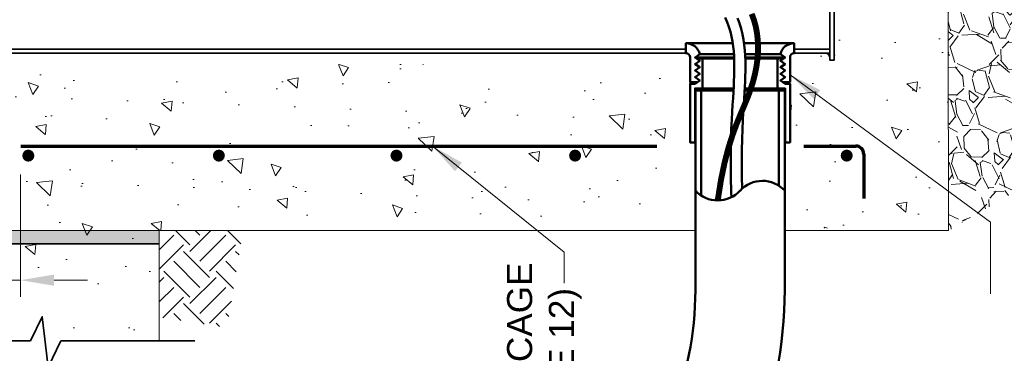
# Model space of a CAD drawing. Header units: inches. Extents: x 0 to 21.3, y 0 to 11.
# Tile 3 of 7: x 2.9 to 6.6, y 5 to 6.2. Entities that reach past the tile are written whole.
import ezdxf

# ---------------------------------------------------------------- set-up
doc = ezdxf.new("R2010")
doc.units = ezdxf.units.IN
doc.header["$LTSCALE"] = 0.375
doc.header["$MEASUREMENT"] = 0
doc.header["$PDSIZE"] = 2
doc.layers.get('0').update_dxf_attribs({"linetype": 'CONTINUOUS', "lineweight": 35})
doc.layers.get('Defpoints').update_dxf_attribs({"linetype": 'CONTINUOUS', "lineweight": 35})
for name, color, linetype, lineweight in [('C-PVMT-ASPH', 8, 'CONTINUOUS', 18), ('E-AFLD-CIRC-SERS', 203, 'CONTINUOUS', 50), ('E-GRND-EQUI', 83, 'CONTINUOUS', 50), ('E-POWR-CNDT', 83, 'CONTINUOUS', 50), ('G-ANNO-DIMS', 7, 'CONTINUOUS', 0), ('G-ANNO-PATT', 252, 'CONTINUOUS', 18), ('G-ANNO-SYMB', 6, 'CONTINUOUS', 35), ('S-FABR-PL~~', 142, 'CONTINUOUS', 35), ('S-REIN-RBAR', 5, 'CONTINUOUS', 70), ('S-SLAB-EDGE', 41, 'CONTINUOUS', 35)]:
    doc.layers.add(name, color=color, linetype=linetype, lineweight=lineweight)
doc.layers.add('G-ANNO-TEXT', color=7, linetype='CONTINUOUS')
doc.styles.add('01-E-BLDG-1_1', font='arial.ttf', dxfattribs={"height": 0.09375})
doc.dimstyles.new('01-E-BLDG-1_1', dxfattribs={"dimtxt": 0.09375, "dimasz": 0.125, "dimexe": 0.0625, "dimexo": 0.0625, "dimgap": 0.0625, "dimtad": 1, "dimdec": 4, "dimzin": 3, "dimdsep": 46, "dimlunit": 4, "dimtxsty": '01-E-BLDG-1_1', "dimcen": 0.0625, "dimclrd": 1, "dimclre": 1, "dimclrt": 256, "dimazin": 0, "dimtfac": 1, "dimtdec": 4, "dimtmove": 1, "dimatfit": 3, "dimfxl": 1, "dimfrac": 2, "dimtolj": 1, "dimtzin": 3, "dimlwd": 0, "dimlwe": 0, "dimarcsym": 0})

# ---------------------------------------------------------------- blocks, each defined once
blk = doc.blocks.new('BREAK')
at = {"color": 0, "linetype": 'Continuous', "flags": 128}
blk.add_lwpolyline([(0, 0), (0.046625, 0.097375), (0.069125, -0.090125), (0.112375, 0)], dxfattribs=at)
blk = doc.blocks.new('*D4')
at = {"layer": 'Defpoints', "color": 0, "transparency": 16777216}
for p in [(2.912652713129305, 5.726317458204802), (2.579483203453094, 5.562609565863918), (2.579483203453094, 5.26985402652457)]:
    blk.add_point(p, dxfattribs=at)
at = {"layer": 'G-ANNO-DIMS', "color": 1, "lineweight": 0, "transparency": 16777216}
for p, q in [((2.912652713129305, 5.663817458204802), (2.912652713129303, 5.207354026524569)), ((2.454483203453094, 5.269854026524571), (2.329483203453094, 5.269854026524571)), ((2.912652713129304, 5.269854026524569), (2.579483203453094, 5.26985402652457)), ((3.037652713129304, 5.269854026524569), (3.162652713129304, 5.269854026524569))]:
    blk.add_line(p, q, dxfattribs=at)
at = {"layer": 'G-ANNO-DIMS', "color": 1, "transparency": 16777216}
for points in [[(2.454483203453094, 5.290687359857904), (2.454483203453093, 5.249020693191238), (2.579483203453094, 5.26985402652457)], [(3.037652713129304, 5.290687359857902), (3.037652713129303, 5.249020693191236), (2.912652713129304, 5.269854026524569)]]:
    blk.add_solid(points, dxfattribs=at)
at = {"layer": 'G-ANNO-DIMS', "transparency": 16777216, "insert": (1.966592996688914, 5.183467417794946), "char_height": 0.09375, "attachment_point": 5, "rotation": 179.99999999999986, "style": '01-E-BLDG-1_1'}
blk.add_mtext('\\A1;3" (75mm)', dxfattribs=at)

msp = doc.modelspace()

# ---------------------------------------------------------------- hatches: boundary and pattern name
at = {"layer": 'G-ANNO-PATT'}
h = msp.add_hatch(dxfattribs=at)
h.set_pattern_fill('GRAVEL', color=256, scale=0.25, angle=111.9999999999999, style=0)
h.set_pattern_definition([(340.012787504, (-0.1156471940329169, 0.07324144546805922), (2.835376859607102, -1.011502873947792), [0.03363399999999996, -3.329772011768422]), (296.9697407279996, (-0.08403894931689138, 0.06174497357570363), (-1.355615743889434, 2.687899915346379), [0.05771699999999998, -5.713981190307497]), (244.510447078, (-0.0578631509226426, 0.0103049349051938), (1.61323911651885, 3.348127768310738), [0.04069699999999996, -4.029008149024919]), (19.27368900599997, (0.03660998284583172, -0.05668257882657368), (-4.729570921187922, -1.641237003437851), [0.0525595, -5.20338951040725]), (44.83365417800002, (0.08622365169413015, -0.03933369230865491), (-2.313293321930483, -2.282799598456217), [0.05153875, -5.102343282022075]), (109.2736890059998, (0.1227727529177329, -0.002996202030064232), (1.641237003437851, -4.729570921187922), [0.05255949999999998, -5.203389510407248]), (149.6942404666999, (0.1054238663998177, 0.04661746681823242), (3.535431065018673, -2.076831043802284), [0.06950724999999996, -6.881212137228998]), (184.2553283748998, (0.04541518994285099, 0.08169179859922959), (-5.75507273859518, -0.4377645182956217), [0.06562199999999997, -6.496580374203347]), (233.429565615, (-0.02002593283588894, 0.07682256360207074), (-2.264134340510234, -3.071839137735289), [0.05273749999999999, -5.221018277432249]), (287.2363583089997, (-0.05144752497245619, 0.03446771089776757), (-0.7983721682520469, 2.643407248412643), [0.06020799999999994, -2.950190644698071]), (334.3974377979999, (-0.03360704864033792, -0.02303635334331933), (3.673575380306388, -1.751383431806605), [0.077862, -7.708343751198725]), (250.814074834, (-0.05378718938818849, 0.173731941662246), (-0.735214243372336, -2.184481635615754), [0.02657524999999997, -2.630961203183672]), (283.4692343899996, (-0.06252077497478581, 0.1486326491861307), (-0.7538795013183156, 3.200650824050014), [0.05055924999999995, -5.005377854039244]), (337, (-0.05074432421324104, 0.09946390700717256), (0.2317959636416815, 0.09365164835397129), [0.03535524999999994, -0.3181981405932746]), (315.198590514, (-0.0720042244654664, 0.07199999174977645), (-0.9318501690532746, 0.9716765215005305), [0.0190395, -1.884903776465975]), (43.80140948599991, (-0.05849473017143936, 0.05858382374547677), (-0.6017362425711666, -0.5127509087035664), [0.02692575, -1.319365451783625]), (142.9637565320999, (-0.03906119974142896, 0.07722082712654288), (-0.7445468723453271, 0.5080845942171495), [0.04373224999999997, -1.414005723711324]), (273.5650511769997, (-0.0739705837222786, 0.1035615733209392), (0.04449266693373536, 0.5572435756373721), [0.03162274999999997, -0.7589466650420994]), (128.389540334, (-0.004176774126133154, -0.07585783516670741), (-1.631904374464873, 2.037004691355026), [0.0443, -4.38571128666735]), (182.3461759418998, (-0.03168735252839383, -0.04113510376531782), (2.924362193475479, 0.1029842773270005), [0.03716524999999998, -3.679351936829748]), (45.19859051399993, (-0.1203297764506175, 0.08483124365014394), (-0.9716765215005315, -0.9318501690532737), [0.03807875, -1.865864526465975]), (95.61045966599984, (-0.09349744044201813, 0.1118502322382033), (0.2411285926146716, -2.598914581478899), [0.04429999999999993, -4.385711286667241]), (91.44395477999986, (0.1395367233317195, -0.01779381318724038), (0.004666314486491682, -1.346283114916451), [0.04271999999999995, -2.093280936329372]), (46.77514056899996, (0.1384602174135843, 0.02491263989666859), (-2.081497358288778, -2.189147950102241), [0.03579449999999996, -3.543660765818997]), (178.8014094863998, (0.1105296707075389, 0.1808008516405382), (-1.346283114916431, -0.004666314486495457), [0.03807874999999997, -1.865864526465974]), (129.3540246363, (0.07245913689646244, 0.1815973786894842), (2.144655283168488, -2.638740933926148), [0.04190775, -4.14885590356]), (181.4439547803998, (0.1564189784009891, 0.06722082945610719), (1.34628311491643, 0.004666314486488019), [0.02135999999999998, -2.114640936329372]), (213.3099324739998, (0.1161487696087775, 0.1668930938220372), (-0.8335322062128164, -0.6064025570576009), [0.0127475, -1.2620073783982]), (277.9637565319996, (0.1054954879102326, 0.1598925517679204), (-0.04915898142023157, 0.7890395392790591), [0.05153874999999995, -0.9792376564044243]), (298.0090059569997, (0.1126360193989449, 0.1088507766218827), (-1.168312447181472, 2.224307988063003), [0.04776249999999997, -4.728480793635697]), (55.69006752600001, (-0.01819956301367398, 0.08564947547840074), (-0.369940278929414, -0.4190992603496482), [0.03605549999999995, -0.8653323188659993]), (105.1572265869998, (0.002123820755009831, 0.1154313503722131), (-1.128486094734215, 4.127834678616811), [0.06294849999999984, -6.231890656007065]), (172.9453959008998, (-0.01433521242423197, 0.1761898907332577), (1.997178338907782, -0.2716223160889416), [0.02573899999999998, -2.548168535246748]), (201.9999999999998, (-0.03987943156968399, 0.1793510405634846), (-0.1381443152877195, -0.3254476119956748), [0.015, -0.2349999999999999]), (232.2564371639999, (0.1075551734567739, 0.1014053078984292), (1.247965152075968, 1.582745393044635), [0.03473099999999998, -3.438379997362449]), (160.0127875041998, (0.08629527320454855, 0.07394139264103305), (-2.83537685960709, 1.01150287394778), [0.06726799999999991, -3.296138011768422]), (111.9999999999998, (0.02307878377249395, 0.09693433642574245), (-0.3254476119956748, 0.1381443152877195), [0.06499999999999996, -0.1849999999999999]), (77.30484646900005, (-0.001270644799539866, 0.1572012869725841), (0.68605526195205, 2.97352117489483), [0.0395285, -3.9133185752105]), (6.054604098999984, (0.007416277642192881, 0.1957634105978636), (1.02083550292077, 0.142810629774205), [0.03640049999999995, -1.783626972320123]), (319.645975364, (0.04361377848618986, 0.1996028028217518), (4.097340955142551, -3.467606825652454), [0.05926625, -5.867368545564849]), (287.4260787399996, (0.08877818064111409, 0.1612273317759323), (0.9856754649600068, -3.106999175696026), [0.0626997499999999, -6.207268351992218])])
h.paths.add_polyline_path([(6.741737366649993, 6.424272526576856), (6.753962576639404, 7.332890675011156), (6.601095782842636, 7.714158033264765), (6.730642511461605, 8.24520657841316), (6.668953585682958, 8.621880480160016), (6.371685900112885, 8.468660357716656), (6.376448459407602, 5.455133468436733), (6.689780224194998, 5.638027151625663)])
h = msp.add_hatch(dxfattribs=at)
h.set_pattern_fill('AR-CONC', color=256, scale=0.0625, angle=450)
h.set_pattern_definition([(140, (0.1835779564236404, 1.509903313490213e-14), (0.03922008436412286, 0.4482876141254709), [0.046875, -0.515625]), (84.99999999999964, (0.1835779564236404, 1.509903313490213e-14), (-0.4701200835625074, -0.08671958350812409), [0.03749999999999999, -0.4124999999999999]), (190.4514444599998, (0.1868462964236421, 0.03735730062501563), (-0.4308999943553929, 0.3615680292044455), [0.03983761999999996, -0.4382138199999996]), (136.1841999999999, (0.05857795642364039, 1.509903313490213e-14), (0.1034495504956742, 0.6670258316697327), [0.07031249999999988, -0.773437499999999]), (186.6356354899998, (0.06719877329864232, 0.05558546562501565), (-0.6088241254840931, 0.5841637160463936), [0.05975646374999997, -0.6573210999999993]), (81.18416398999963, (0.05857795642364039, 1.509903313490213e-14), (-0.608824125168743, 0.5841637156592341), [0.05624999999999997, -0.6187500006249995]), (110.9999999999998, (0.08982795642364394, 0.0625000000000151), (0.2516368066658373, 0.3730669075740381), [0.04687499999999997, -0.5156249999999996]), (56.00000000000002, (0.08982795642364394, 0.0625000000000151), (-0.4532187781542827, 0.1520720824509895), [0.03749999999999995, -0.4124999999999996]), (161.4514447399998, (0.1107976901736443, 0.09358890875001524), (-0.2015819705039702, 0.5251389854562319), [0.03983761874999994, -0.4382138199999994]), (127.5, (0.1835779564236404, 1.509903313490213e-14), (-0.2080586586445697, 0.00759990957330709), [0, -0.4074999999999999, 0, -0.4187499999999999, 0, -0.4140624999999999]), (97.4999999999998, (0.1835779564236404, 1.509903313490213e-14), (-0.2465073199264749, 0.1644184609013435), [0, -0.2387499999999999, 0, -0.3981249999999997, 0, -0.1578124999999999]), (57.49999999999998, (0.1835779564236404, -0.1393749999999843), (0.01409679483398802, 0.3336390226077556), [0, -0.1562499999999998, 0, -0.4874999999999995, 0, -0.6468749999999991]), (47.49999999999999, (0.1835779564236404, -0.2018749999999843), (-0.06256561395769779, 0.3644913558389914), [0, -0.203125, 0, -0.32375, 0, -0.459375])])
edge = h.paths.add_edge_path(flags=16)
edge.add_arc((5.029484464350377, 8.109101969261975), 0.005729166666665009, 90, 450)
edge = h.paths.add_edge_path(flags=16)
edge.add_arc((4.577077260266, 8.109101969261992), 0.005729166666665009, 90, 450)
edge = h.paths.add_edge_path(flags=16)
edge.add_arc((5.938447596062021, 8.115464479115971), 0.005729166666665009, 90, 450)
edge = h.paths.add_edge_path(flags=16)
edge.add_arc((4.124670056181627, 8.109101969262), 0.005729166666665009, 90, 450)
edge = h.paths.add_edge_path(flags=16)
edge.add_arc((3.705050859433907, 8.114259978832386), 0.005729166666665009, 90, 450)
edge = h.paths.add_edge_path(flags=16)
edge.add_arc((3.252643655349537, 8.114259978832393), 0.005729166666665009, 90, 450)
h.paths.add_polyline_path([(2.598766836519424, 5.452338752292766), (2.584130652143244, 5.295400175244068), (3.194958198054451, 5.317898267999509), (3.06274877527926, 5.043078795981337), (3.43026434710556, 5.043078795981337), (3.430264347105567, 5.219147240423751), (3.430264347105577, 5.455133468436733), (5.395319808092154, 5.500853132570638), (5.399361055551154, 5.731296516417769), (5.362989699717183, 5.787896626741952), (5.37511349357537, 6.074940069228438), (2.590684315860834, 6.074940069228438)])
h.paths.add_polyline_path([(5.782251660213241, 5.465895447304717), (6.37657286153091, 5.455133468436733), (6.371685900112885, 8.468660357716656), (5.749112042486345, 8.4676507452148), (5.749112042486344, 7.827383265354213), (5.949283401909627, 7.827717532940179), (5.949283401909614, 6.090164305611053), (5.933978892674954, 6.090164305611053), (5.928838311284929, 6.111350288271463), (5.789224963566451, 6.112008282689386)])
h.paths.add_polyline_path([(2.621419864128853, 4.577002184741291), (3.01064724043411, 4.617240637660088), (3.016823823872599, 4.077736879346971), (3.411205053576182, 4.026372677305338), (3.430264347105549, 4.812071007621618), (3.016123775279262, 4.714696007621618), (2.95037377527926, 4.812071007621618), (2.596486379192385, 4.786900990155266), (2.633329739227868, 4.645445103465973)])
h.paths.add_polyline_path([(2.606849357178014, 2.266560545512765), (2.918026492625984, 2.262517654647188), (3.00693424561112, 2.37571792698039), (3.043305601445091, 2.270603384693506), (3.390854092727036, 2.274646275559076), (3.394895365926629, 3.216634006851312), (3.249409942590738, 3.325791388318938), (3.196873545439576, 3.006404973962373), (2.930150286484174, 2.986190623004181), (2.853366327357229, 3.054919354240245), (2.655344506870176, 3.018533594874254)])
edge = h.paths.add_edge_path()
edge.add_arc((5.410741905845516, 7.801313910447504), 0.02607308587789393, 90.01745229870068, 179.8306633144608, ccw=False)
edge.add_line((5.410733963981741, 7.827386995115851), (5.436612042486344, 7.827383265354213))
edge.add_line((5.436612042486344, 7.827383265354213), (5.436612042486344, 8.467143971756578))
edge.add_line((5.436612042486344, 8.467143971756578), (4.9033458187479, 8.46274837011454))
edge.add_line((4.9033458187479, 8.46274837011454), (2.726080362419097, 8.462748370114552))
edge.add_arc((2.7403360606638, 8.319318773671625), 0.1441363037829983, 95.67607790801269, 154.1881070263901)
edge.add_line((2.610580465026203, 8.38207831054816), (2.604402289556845, 8.012767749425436))
edge.add_line((2.604402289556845, 8.012767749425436), (2.579483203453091, 7.80139096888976))
edge.add_line((2.579483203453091, 7.801390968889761), (2.651933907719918, 7.801390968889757))
edge.add_arc((2.659586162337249, 7.817762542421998), 0.01807167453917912, 244.9480929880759, 295.0519070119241)
edge.add_line((2.667238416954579, 7.801390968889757), (5.384668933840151, 7.801390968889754))
h = msp.add_hatch(color=256, dxfattribs=at)
h.dxf.hatch_style = 1
h.paths.add_polyline_path([(2.579483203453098, 5.405298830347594), (2.579483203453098, 5.45513346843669), (3.430264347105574, 5.45513346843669), (3.430264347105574, 5.405298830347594)])
h = msp.add_hatch(dxfattribs=at)
h.set_pattern_fill('EARTH', color=256, scale=0.55, angle=494.9999999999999, style=0)
h.set_pattern_definition([(134.9999999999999, (23.06323826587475, -25.63872304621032), (-0.1944543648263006, 6.939586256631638e-16), [0.1375, -0.1375]), (134.9999999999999, (23.02677807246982, -25.67518323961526), (-0.1944543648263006, 6.939586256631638e-16), [0.1375, -0.1375]), (134.9999999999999, (22.99031787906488, -25.71164343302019), (-0.1944543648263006, 6.939586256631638e-16), [0.1375, -0.1375]), (224.9999999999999, (22.96601108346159, -25.71164343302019), (-7.092241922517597e-16, -0.1944543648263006), [0.1375, -0.1375]), (224.9999999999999, (22.92955089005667, -25.67518323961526), (-7.092241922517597e-16, -0.1944543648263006), [0.1375, -0.1375]), (224.9999999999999, (22.89309069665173, -25.63872304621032), (-7.092241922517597e-16, -0.1944543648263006), [0.1375, -0.1375])])
h.paths.add_polyline_path([(3.430264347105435, 5.455133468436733), (3.430264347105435, 5.1316227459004), (3.683776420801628, 5.092200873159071), (3.742958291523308, 5.455133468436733)])
at = {"layer": 'S-REIN-RBAR'}
h = msp.add_hatch(color=256, dxfattribs=at)
edge = h.paths.add_edge_path()
edge.add_arc((2.941665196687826, 5.734584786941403), 0.02249692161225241, 89.99999999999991, 450)
h = msp.add_hatch(color=256, dxfattribs=at)
edge = h.paths.add_edge_path()
edge.add_arc((3.652830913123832, 5.734584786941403), 0.02249692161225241, 89.99999999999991, 450)
h = msp.add_hatch(color=256, dxfattribs=at)
edge = h.paths.add_edge_path()
edge.add_arc((4.315862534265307, 5.734584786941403), 0.02249692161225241, 89.99999999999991, 450)
h = msp.add_hatch(color=256, dxfattribs=at)
edge = h.paths.add_edge_path()
edge.add_arc((4.982633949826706, 5.734584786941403), 0.02249692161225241, 89.99999999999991, 450)
h = msp.add_hatch(color=256, dxfattribs=at)
edge = h.paths.add_edge_path()
edge.add_arc((5.996378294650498, 5.734584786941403), 0.02249692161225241, 89.99999999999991, 450)

# ---------------------------------------------------------------- linework, layer by layer
at = {"layer": 'C-PVMT-ASPH'}
for p, q in [((2.579483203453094, 5.455133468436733), (5.431527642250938, 5.455133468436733)), ((5.764997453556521, 5.455133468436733), (6.37657286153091, 5.455133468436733))]:
    msp.add_line(p, q, dxfattribs=at)
at = {"layer": 'E-AFLD-CIRC-SERS'}
for points in [[(5.565791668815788, 5.57947007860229), (5.565140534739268, 5.596915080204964, -0.00343518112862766), (5.565131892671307, 5.59719892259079), (5.563745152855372, 5.656030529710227, -0.003626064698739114), (5.563740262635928, 5.656330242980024), (5.563265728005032, 5.708689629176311, -0.003743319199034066), (5.563265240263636, 5.70899907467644), (5.563540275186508, 5.75553238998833, -0.003732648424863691), (5.563544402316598, 5.755840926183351), (5.564406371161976, 5.797194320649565, -0.003519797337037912), (5.564414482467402, 5.797485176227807), (5.565700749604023, 5.834304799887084, -0.003012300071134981), (5.565710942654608, 5.83455360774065), (5.567258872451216, 5.867485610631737, -0.002111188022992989), (5.567267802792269, 5.867659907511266), (5.568914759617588, 5.89735043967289, -0.0009599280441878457), (5.568919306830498, 5.897429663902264), (5.570523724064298, 5.92447505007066, -0.0003368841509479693), (5.570525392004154, 5.924502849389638), (5.572029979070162, 5.949300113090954), (5.573395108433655, 5.972139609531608), (5.574585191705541, 5.99337198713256), (5.575564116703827, 6.013327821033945), (5.576297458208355, 6.032352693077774), (5.576751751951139, 6.050799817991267), (5.576893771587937, 6.069023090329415), (5.576678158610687, 6.087285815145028), (5.576012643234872, 6.105591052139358), (5.574794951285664, 6.123902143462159), (5.572924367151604, 6.142190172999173), (5.570301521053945, 6.160428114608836), (5.566827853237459, 6.178591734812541), (5.56240477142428, 6.196660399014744), (5.556930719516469, 6.21462342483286), (5.550302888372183, 6.232499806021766), (5.54245274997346, 6.250322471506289)], [(5.606139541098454, 5.611517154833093), (5.605070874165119, 5.656854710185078), (5.604599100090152, 5.708909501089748), (5.604872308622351, 5.755133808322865), (5.605728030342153, 5.7961874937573), (5.607004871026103, 5.832737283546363), (5.608542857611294, 5.865457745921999), (5.61018278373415, 5.89502153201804), (5.611784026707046, 5.922013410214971), (5.613287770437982, 5.946796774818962), (5.614657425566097, 5.969711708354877, 0.0009270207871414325), (5.614661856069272, 5.969788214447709), (5.615858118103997, 5.991130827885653, 0.001744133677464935), (5.615865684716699, 5.991274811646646), (5.616853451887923, 6.011410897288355, 0.002621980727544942), (5.616862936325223, 6.011627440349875), (5.617605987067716, 6.030904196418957, 0.003476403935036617), (5.61761505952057, 6.031191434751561), (5.618077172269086, 6.049956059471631, 0.004207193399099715), (5.61808280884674, 6.050303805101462), (5.618227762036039, 6.068903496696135, 0.00489973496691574), (5.61822694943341, 6.069308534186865), (5.618005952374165, 6.088027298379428, 0.006133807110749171), (5.617993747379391, 6.088534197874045), (5.61730773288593, 6.107403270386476, 0.007515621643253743), (5.617275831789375, 6.108023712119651), (5.616013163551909, 6.127011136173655, 0.008882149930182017), (5.615951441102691, 6.127742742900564), (5.614000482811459, 6.146816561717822, 0.01022614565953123), (5.613897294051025, 6.147655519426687), (5.611146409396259, 6.166783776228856, 0.01153256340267), (5.610988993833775, 6.167723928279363), (5.6073265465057, 6.186874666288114, 0.01277830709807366), (5.607101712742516, 6.187906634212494), (5.60241606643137, 6.207047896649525, 0.01393283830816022), (5.602111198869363, 6.208158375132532), (5.596290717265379, 6.227258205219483, 0.01481302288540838), (5.595899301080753, 6.228418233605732), (5.588843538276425, 6.247448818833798, 0.01496191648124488)]]:
    msp.add_lwpolyline(points, format="xyb", dxfattribs=at)
at = {"layer": 'E-GRND-EQUI', "const_width": 0.022}
msp.add_lwpolyline([(5.514940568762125, 5.567316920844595), (5.526884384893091, 5.642861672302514), (5.540400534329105, 5.707805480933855), (5.554995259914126, 5.763535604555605), (5.570174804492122, 5.811439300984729), (5.585445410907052, 5.852903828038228), (5.600313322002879, 5.889316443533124), (5.614284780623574, 5.92206440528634), (5.626866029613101, 5.952534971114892), (5.637653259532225, 5.981893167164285), (5.646602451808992, 6.01041509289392), (5.653759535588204, 6.038154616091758), (5.659170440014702, 6.065165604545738), (5.662881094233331, 6.091501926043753), (5.664937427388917, 6.117217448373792), (5.665385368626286, 6.142366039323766), (5.664270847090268, 6.1670015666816), (5.66158604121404, 6.191206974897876), (5.657108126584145, 6.215181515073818), (5.650560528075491, 6.239153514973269), (5.641666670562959, 6.263351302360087)], dxfattribs=at)
at = {"layer": 'E-POWR-CNDT'}
for p, q in [((5.396478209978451, 6.153813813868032), (5.571252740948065, 6.153813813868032)), ((5.613011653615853, 6.153813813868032), (5.800046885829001, 6.153813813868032)), ((5.447815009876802, 6.112770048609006), (5.575535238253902, 6.112770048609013)), ((5.616960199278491, 6.112770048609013), (5.74871008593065, 6.112770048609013)), ((5.430263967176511, 6.100554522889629), (5.576195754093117, 6.100554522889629)), ((5.576330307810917, 6.096853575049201), (5.457854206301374, 6.096853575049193)), ((5.617556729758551, 6.100554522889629), (5.766261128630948, 6.100554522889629)), ((5.738670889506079, 6.096853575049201), (5.617691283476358, 6.096853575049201)), ((5.453150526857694, 5.585606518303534), (5.453150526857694, 5.977547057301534)), ((5.457854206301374, 5.985279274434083), (5.574131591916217, 5.985279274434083)), ((5.61553013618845, 5.985279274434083), (5.738670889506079, 5.985279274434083)), ((5.743374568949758, 5.622211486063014), (5.743374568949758, 5.977547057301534))]:
    msp.add_line(p, q, dxfattribs=at)
at = {"layer": 'E-POWR-CNDT', "flags": 128}
for points in [[(5.396478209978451, 6.131795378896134), (5.396478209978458, 6.116490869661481), (5.396478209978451, 6.153813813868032, -0.3506097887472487), (5.447815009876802, 6.112770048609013), (5.430263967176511, 6.100554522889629), (5.447815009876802, 6.088338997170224), (5.430263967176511, 6.076123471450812), (5.447815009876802, 6.063907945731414), (5.430263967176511, 6.051692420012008), (5.447815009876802, 6.039476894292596), (5.430263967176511, 6.027261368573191), (5.447815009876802, 6.015045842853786), (5.439039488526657, 6.008938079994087), (5.411782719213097, 6.008938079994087), (5.411782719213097, 6.101186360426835, 0.414213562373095), (5.396478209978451, 6.116490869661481)], [(5.800046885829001, 6.131795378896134), (5.800046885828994, 6.116490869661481), (5.800046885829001, 6.153813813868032, 0.3506097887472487), (5.74871008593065, 6.112770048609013), (5.766261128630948, 6.100554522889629), (5.74871008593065, 6.088338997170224), (5.766261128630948, 6.076123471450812), (5.74871008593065, 6.063907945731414), (5.766261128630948, 6.051692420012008), (5.74871008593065, 6.039476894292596), (5.766261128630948, 6.027261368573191), (5.74871008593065, 6.015045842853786), (5.757485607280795, 6.008938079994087), (5.784742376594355, 6.008938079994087), (5.784742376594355, 6.101186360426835, -0.414213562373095), (5.800046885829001, 6.116490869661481)]]:
    msp.add_lwpolyline(points, format="xyb", dxfattribs=at)
for points in [[(5.447815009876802, 6.015045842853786), (5.430263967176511, 6.027261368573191), (5.447815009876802, 6.039476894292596), (5.430263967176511, 6.051692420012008), (5.447815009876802, 6.063907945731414), (5.430263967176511, 6.076123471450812), (5.447815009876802, 6.088338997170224), (5.43558142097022, 6.096853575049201), (5.457854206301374, 6.096853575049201), (5.457854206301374, 5.985279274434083), (5.430263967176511, 5.985279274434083), (5.430263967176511, 5.783557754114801), (5.411782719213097, 5.783557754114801), (5.411782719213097, 6.002830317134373), (5.430263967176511, 6.002830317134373)], [(5.74871008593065, 6.015045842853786), (5.766261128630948, 6.027261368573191), (5.74871008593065, 6.039476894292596), (5.766261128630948, 6.051692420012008), (5.74871008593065, 6.063907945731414), (5.766261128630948, 6.076123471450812), (5.74871008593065, 6.088338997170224), (5.760943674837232, 6.096853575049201), (5.738670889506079, 6.096853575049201), (5.738670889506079, 5.985279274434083), (5.766261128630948, 5.985279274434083), (5.766261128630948, 5.783557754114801), (5.784742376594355, 5.783557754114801), (5.784742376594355, 6.002830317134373), (5.766261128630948, 6.002830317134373)]]:
    msp.add_lwpolyline(points, close=True, dxfattribs=at)
at = {"layer": 'E-POWR-CNDT'}
for points in [[(5.431527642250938, 5.232802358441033), (5.431527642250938, 5.977547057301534), (5.573698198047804, 5.977547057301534)], [(5.615096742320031, 5.977547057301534), (5.764997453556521, 5.977547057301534), (5.764997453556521, 5.232802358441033)]]:
    msp.add_lwpolyline(points, dxfattribs=at)
for centre, radius, start, end in [((5.681724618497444, 5.527453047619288), 0.1130481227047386, 42.55622259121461, 137.5857815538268), ((5.514800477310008, 5.680364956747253), 0.1130481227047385, 222.5562225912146, 317.585781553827), ((4.199002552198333, 5.232802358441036), 1.565994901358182, 269.9999999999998, 0), ((4.199002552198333, 5.232802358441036), 1.232525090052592, 269.9999999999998, 0)]:
    msp.add_arc(centre, radius, start, end, dxfattribs=at)
at = {"layer": 'G-ANNO-PATT'}
msp.add_line((3.430264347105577, 5.455133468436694), (3.43026434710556, 5.043078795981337), dxfattribs=at)
msp.add_lwpolyline([(6.37657286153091, 5.455133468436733), (6.371685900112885, 8.468660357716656), (5.749112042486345, 8.4676507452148)], dxfattribs=at)
at = {"layer": 'G-ANNO-SYMB'}
for p, q in [((2.449771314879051, 5.043078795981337), (2.95037377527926, 5.043078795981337)), ((3.06274877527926, 5.043078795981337), (3.56335123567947, 5.043078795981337))]:
    msp.add_line(p, q, dxfattribs=at)
at = {"layer": 'S-FABR-PL~~'}
for points in [[(5.933978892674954, 6.708560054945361), (5.933978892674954, 6.090164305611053), (5.949283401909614, 6.090164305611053), (5.949283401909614, 6.711553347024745)], [(5.800046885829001, 6.131795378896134), (5.933978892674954, 6.131795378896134), (5.933978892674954, 6.116490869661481)], [(5.933978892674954, 6.116490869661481), (5.800046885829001, 6.116490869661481), (5.800046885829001, 6.131795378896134)]]:
    msp.add_lwpolyline(points, dxfattribs=at)
msp.add_lwpolyline([(2.667238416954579, 6.131795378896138), (2.667238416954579, 6.116490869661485), (5.396478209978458, 6.116490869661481), (5.396478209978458, 6.131795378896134)], close=True, dxfattribs=at)
msp.add_arc((5.916427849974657, 6.098939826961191), 0.0175510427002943, 0, 90, dxfattribs=at)
at = {"layer": 'S-REIN-RBAR'}
for p, q in [((2.913348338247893, 5.770433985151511), (5.288233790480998, 5.770433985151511)), ((5.83606760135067, 5.770433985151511), (6.030053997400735, 5.770433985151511)), ((6.060053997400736, 5.74043398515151), (6.060053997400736, 5.574230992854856))]:
    msp.add_line(p, q, dxfattribs=at)
msp.add_arc((6.030053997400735, 5.74043398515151), 0.03, 0, 90, dxfattribs=at)
at = {"layer": 'S-SLAB-EDGE'}
msp.add_line((2.579483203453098, 5.405298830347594), (3.430264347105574, 5.405298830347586), dxfattribs=at)

# ---------------------------------------------------------------- block references
at = {"layer": 'G-ANNO-SYMB', "rotation": 179.9999999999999}
msp.add_blockref('BREAK', (3.06274877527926, 5.043078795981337), dxfattribs=at)

# ---------------------------------------------------------------- texts
at = {"layer": 'G-ANNO-TEXT', "insert": (4.728509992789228, 4.476931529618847), "char_height": 0.09375, "width": 0.9976184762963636, "attachment_point": 1, "rotation": 89.99999999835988, "style": '01-E-BLDG-1_1'}
msp.add_mtext('\\A1;REBAR CAGE\\P(FIGURE 12)', dxfattribs=at)

# ---------------------------------------------------------------- dimensions: what is measured, and where the dimension line sits
at = {"layer": 'G-ANNO-DIMS'}
dim = msp.add_linear_dim(base=(2.579483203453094, 5.26985402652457), p1=(2.912652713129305, 5.726317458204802), p2=(2.579483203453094, 5.562609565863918), angle=179.9999999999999, text='3" (75mm)', dimstyle='01-E-BLDG-1_1', override={"dimse2": 1, "dimtmove": 2}, dxfattribs=at)
dim.commit()
dim.dimension.update_dxf_attribs({"geometry": '*D4', "text_midpoint": (1.966592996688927, 5.18346741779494), "dimtype": 160, "text_rotation": 180})

# ---------------------------------------------------------------- leaders
at = {"layer": 'G-ANNO-TEXT'}
msp.add_leader([(5.784742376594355, 6.036460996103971), (6.532800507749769, 5.485898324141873), (6.532800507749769, 5.219065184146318)], dimstyle='01-E-BLDG-1_1', dxfattribs=at)
msp.add_leader([(4.449776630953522, 5.770433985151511), (4.942237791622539, 5.374908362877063), (4.942237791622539, 5.25875352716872)], dimstyle='01-E-BLDG-1_1', override={"dimgap": 0.0625, "dimtad": 0}, dxfattribs=at)

doc.saveas('drawing.dxf')
